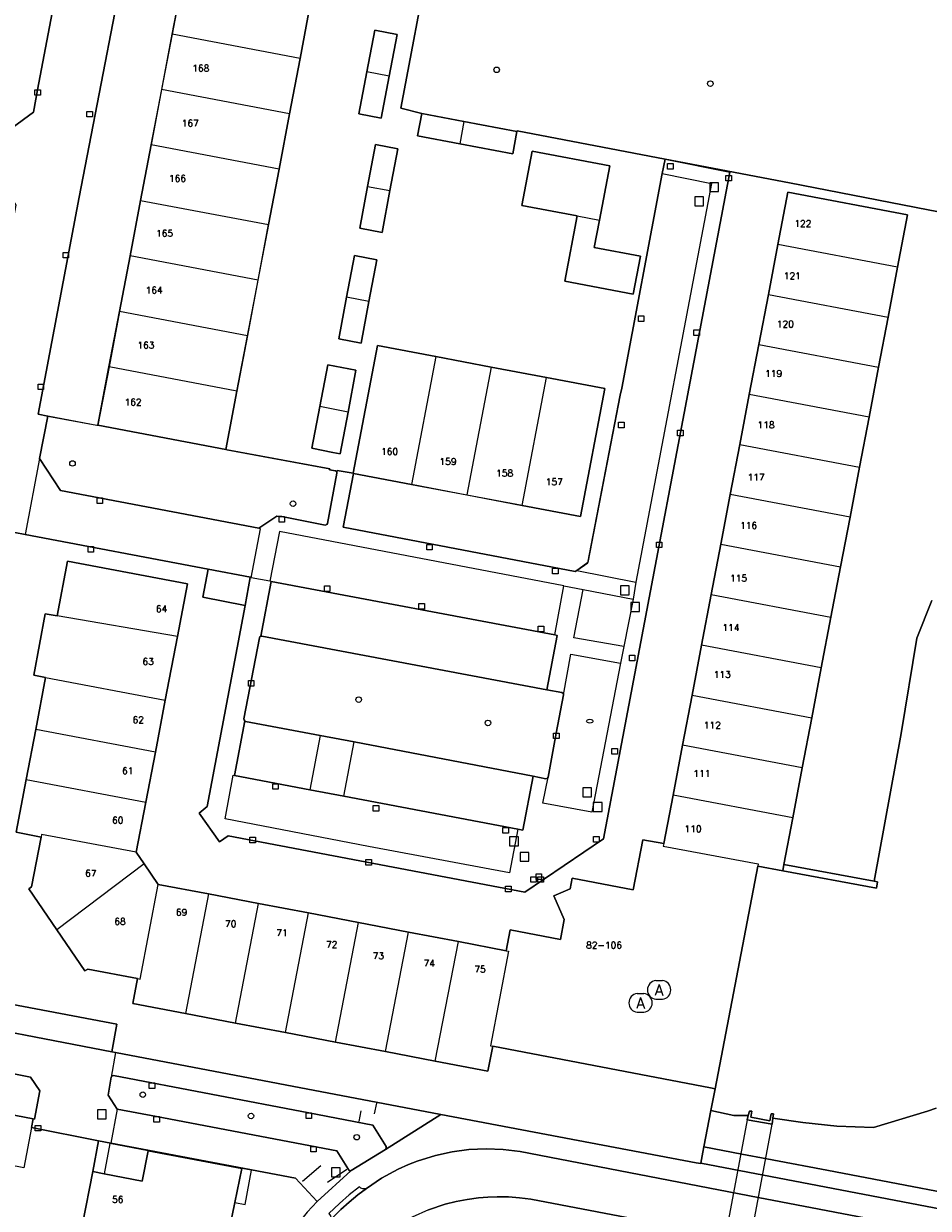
# Model space of a CAD drawing. Header units: metres. Extents: x 108000 to 109000, y 423600 to 424200.
# Tile 57 of 106: x 108545 to 108627, y 424031 to 424138. Entities that reach past the tile are written whole.
import ezdxf

# ---------------------------------------------------------------- set-up
doc = ezdxf.new("R2010")
doc.units = ezdxf.units.M
doc.header["$MEASUREMENT"] = 0
for name, color, linetype in [('afval apart plaats', 10, 'Continuous'), ('brandkraan _ -put', 10, 'Continuous'), ('Duiker', 10, 'Continuous'), ('Erf', 10, 'Continuous'), ('Fietspad', 10, 'Continuous'), ('gasput', 10, 'Continuous'), ('groenvoorziening', 10, 'Continuous'), ('Hek', 10, 'Continuous'), ('Huisnummers', 10, 'Continuous'), ('inspectie- _rioolput', 10, 'Continuous'), ('Kademuur', 10, 'Continuous'), ('kolk', 10, 'Continuous'), ('Luifel', 10, 'Continuous'), ('Muur', 10, 'Continuous'), ('oever_ slootkant', 10, 'Continuous'), ('open verharding', 10, 'Continuous'), ('pand', 10, 'Continuous'), ('vegetatieobject', 10, 'Continuous'), ('Voetpad', 10, 'Continuous'), ('waterleidingput', 10, 'Continuous'), ('waterloop_ sloot', 10, 'Continuous'), ('Wegmarkering', 10, 'Continuous'), ('Woonerf', 10, 'Continuous')]:
    doc.layers.add(name, color=color, linetype=linetype)
doc.styles.get("Standard").update_dxf_attribs({"font": 'txt.shx'})

# ---------------------------------------------------------------- blocks, each defined once
blk = doc.blocks.new('138_ACAD_1_FMEBLOCK57')
at = {"layer": 'Erf', "color": 52, "true_color": 0xd2d200}
for points in [[(-9.81, 55.89), (-19.45, 4.97), (-24.65, -22.02), (-28.37, -41.65), (-27.5, -41.82), (-23.06, -42.65), (-22.96, -42.64), (-21.96, -37.36), (-21.01, -32.35), (-20.05, -27.33), (-19.1, -22.3), (-18.14, -17.28), (-17.19, -12.27), (-16.24, -7.27), (-15.29, -2.25), (-14.34, 2.76), (-13.38, 7.82), (-12.42, 12.89), (-11.47, 17.9), (-10.51, 22.91), (-9.56, 27.92), (-8.61, 32.94), (-7.66, 37.96), (-6.71, 42.96), (-5.76, 47.98), (-4.8, 53), (-4.26, 55.89)], [(7.73, 55.89), (6.76, 50.8), (5.81, 45.78), (4.86, 40.77), (3.91, 35.77), (2.96, 30.75), (2.01, 25.73), (1.06, 20.72), (0.11, 15.71), (-0.84, 10.7), (-1.81, 5.63), (-2.77, 0.57), (-3.72, -4.44), (-4.67, -9.46), (-5.62, -14.46), (-6.57, -19.47), (-7.52, -24.49), (-8.48, -29.52), (-9.43, -34.54), (-10.38, -39.55), (-11.38, -44.83), (-11.28, -44.86), (-1.99, -46.6), (-2, -46.68), (-1.48, -46.76), (-1.38, -46.82), (-1.33, -46.9), (-1.31, -46.75), (0.13, -46.99), (2.32, -35.42), (7.61, -36.43), (12.62, -37.38), (17.62, -38.33), (22.9, -39.33), (20.69, -50.91), (15.42, -49.91), (10.42, -48.96), (5.41, -48), (0.16, -47), (-0.76, -51.87), (20.23, -55.89), (20.36, -55.79), (21.38, -55.08), (24.3, -39.93), (24.43, -39.3), (28.1, -19.87), (28.37, -18.56)], [(16.08, 55.89), (16.05, 55.66), (15.14, 50.83), (14.22, 46.01), (12.2, 46.39), (13.11, 51.21), (14, 55.89)]]:
    blk.add_lwpolyline(points, dxfattribs=at)

msp = doc.modelspace()

# ---------------------------------------------------------------- linework, layer by layer
at = {"layer": 'afval apart plaats', "color": 32, "true_color": 0xe17500}
for p, q in [((108602.105, 424051.225), (108602.705, 424051.225)), ((108600.426, 424050.049), (108601.026, 424050.049)), ((108602.105, 424049.525), (108602.705, 424049.525)), ((108600.426, 424048.349), (108601.026, 424048.349))]:
    msp.add_line(p, q, dxfattribs=at)
for centre, start, end in [((108602.212, 424050.375), 97.15267, 262.84733), ((108602.599, 424050.375), 277.15267, 82.84733), ((108600.533, 424049.199), 97.15267, 262.84733), ((108600.92, 424049.199), 277.15267, 82.84733)]:
    msp.add_arc(centre, 0.857, start, end, dxfattribs=at)
at = {"layer": 'brandkraan _ -put', "color": 5}
msp.add_ellipse((108596.135, 424074.691), major_axis=(0.3, 0), ratio=0.5833333, dxfattribs=at)
at = {"layer": 'Duiker', "color": 12, "true_color": 0xc30000}
msp.add_lwpolyline([(108612.624, 424038.225), (108610.364, 424038.636), (108605.781, 424014.162), (108608.036, 424013.752), (108612.624, 424038.225)], dxfattribs=at)
at = {"layer": 'Erf', "color": 52, "true_color": 0xd2d200}
for points in [[(108581.57, 424144.073), (108581.668, 424144.054), (108579.029, 424130.144), (108580.926, 424129.683)], [(108577.981, 424133.039), (108577.263, 424129.256), (108575.239, 424129.64), (108575.959, 424133.431), (108576.675, 424137.205), (108578.699, 424136.821), (108577.981, 424133.039)], [(108589.543, 424128.054), (108589.159, 424126.02), (108584.364, 424126.926), (108580.542, 424127.649), (108580.926, 424129.683)], [(108580.926, 424129.683), (108584.748, 424128.96), (108589.543, 424128.054)], [(108589.543, 424128.054), (108589.552, 424128.103), (108602.955, 424125.555)], [(108578.054, 424122.692), (108577.333, 424118.92), (108575.312, 424119.306), (108576.033, 424123.078), (108576.755, 424126.86), (108578.776, 424126.474), (108578.054, 424122.692)], [(108594.986, 424120.406), (108589.974, 424121.356), (108590.905, 424126.27), (108597.95, 424124.934), (108597.014, 424120.019), (108596.544, 424117.556), (108600.715, 424116.761), (108600.061, 424113.335), (108593.869, 424114.508), (108594.986, 424120.406)], [(108602.955, 424125.555), (108608.796, 424124.369), (108597.381, 424064.053), (108590.258, 424059.214), (108563.415, 424064.314), (108562.624, 424063.774), (108560.797, 424066.37), (108561.526, 424066.968), (108564.953, 424085.156), (108561.116, 424085.9), (108561.612, 424088.46), (108545.04, 424091.577), (108544.115, 424091.765)], [(108602.955, 424125.555), (108614.205, 424123.404), (108626.756, 424120.954), (108628.481, 424120.639)], [(108539.764, 424049.84), (108553.332, 424047.263), (108552.883, 424044.77), (108553.233, 424044.702), (108582.666, 424039.108), (108605.752, 424034.721), (108605.763, 424034.74), (108606.166, 424034.662), (108606.175, 424034.71), (108606.363, 424035.692), (108606.457, 424036.183), (108607.088, 424039.475), (108607.465, 424041.439), (108607.062, 424041.516), (108587.359, 424045.278), (108586.921, 424043.033), (108582.157, 424043.94), (108577.638, 424044.8), (108573.119, 424045.66), (108568.59, 424046.522), (108564.081, 424047.381), (108559.543, 424048.245), (108554.791, 424049.149), (108555.198, 424051.408), (108550.702, 424052.262), (108550.436, 424052.09), (108547.905, 424055.811), (108545.374, 424059.532), (108545.631, 424059.692), (108546.495, 424064.203), (108544.241, 424064.647), (108545.147, 424069.422), (108546.004, 424073.941), (108546.898, 424078.651), (108545.817, 424078.856), (108546.869, 424084.399), (108547.945, 424084.215), (108548.888, 424089.161), (108559.73, 424087.114), (108558.822, 424082.355), (108557.723, 424076.598), (108556.826, 424071.899), (108555.96, 424067.361), (108555.096, 424062.836), (108555.806, 424061.795), (108557.08, 424059.929), (108561.628, 424059.062), (108566.166, 424058.196), (108570.675, 424057.336), (108575.203, 424056.473), (108579.722, 424055.611), (108584.241, 424054.749), (108588.574, 424053.923), (108588.937, 424055.798), (108593.472, 424054.942), (108593.821, 424056.759), (108592.891, 424058.877), (108594.351, 424059.518), (108594.535, 424060.473), (108600.07, 424059.428), (108600.939, 424063.96), (108602.828, 424063.61), (108603.665, 424068.007), (108604.522, 424072.506), (108605.384, 424077.035), (108606.244, 424081.554), (108607.118, 424086.141), (108607.986, 424090.7), (108608.845, 424095.209), (108609.705, 424099.727), (108610.567, 424104.256), (108611.428, 424108.775), (108612.29, 424113.303), (108613.151, 424117.822), (108614.051, 424122.548), (108624.885, 424120.498), (108623.985, 424115.773), (108623.124, 424111.255), (108622.262, 424106.725), (108621.401, 424102.206), (108620.539, 424097.678), (108619.679, 424093.16), (108618.82, 424088.651), (108617.952, 424084.092), (108617.078, 424079.505), (108616.218, 424074.986), (108615.356, 424070.457), (108614.499, 424065.958), (108613.695, 424061.732), (108621.857, 424060.226), (108624.307, 424073.588), (108625.721, 424082.202), (108627.089, 424085.596)], [(108574.134, 424113.045), (108574.852, 424116.827), (108576.873, 424116.443), (108576.155, 424112.661), (108575.439, 424108.888), (108573.418, 424109.272), (108574.134, 424113.045)], [(108574.258, 424102.658), (108573.54, 424098.876), (108572.895, 424099.003), (108570.977, 424099.38), (108571.701, 424103.149), (108572.428, 424106.93), (108574.977, 424106.44), (108574.258, 424102.658)], [(108570.572, 424030.254), (108571.465, 424031.236), (108569.504, 424033.348), (108552.789, 424036.509), (108551.685, 424036.725), (108551.155, 424033.949), (108552.193, 424033.747), (108555.636, 424033.079), (108556.174, 424035.823), (108564.654, 424034.219), (108564.026, 424031.141), (108563.064, 424026.424)]]:
    msp.add_lwpolyline(points, dxfattribs=at)
at = {"layer": 'Fietspad', "color": 255}
for points in [[(108634.864, 424027.098), (108611.379, 424031.587), (108589.82, 424035.757), (108588.287, 424035.945), (108586.745, 424036.003), (108585.202, 424035.932), (108583.672, 424035.732), (108582.163, 424035.405), (108580.526, 424034.894), (108579.727, 424034.582), (108578.788, 424034.159), (108577.288, 424033.343), (108575.924, 424032.403), (108575.135, 424031.829), (108574.357, 424031.18), (108573.606, 424030.502)], [(108581.528, 424030.478), (108583.059, 424030.984), (108584.047, 424031.233), (108585.048, 424031.425), (108586.058, 424031.56), (108586.904, 424031.629), (108587.752, 424031.658), (108588.771, 424031.64), (108589.787, 424031.564), (108590.797, 424031.431), (108634.243, 424023.139)]]:
    msp.add_lwpolyline(points, dxfattribs=at)
at = {"layer": 'gasput', "color": 254, "true_color": 0xd2d2d2}
for p, q in [((108590.794, 424060.121), (108590.794, 424060.621)), ((108590.794, 424060.621), (108591.294, 424060.621)), ((108591.27, 424060.374), (108591.27, 424060.874)), ((108591.27, 424060.874), (108591.77, 424060.874)), ((108591.294, 424060.621), (108591.294, 424060.121)), ((108591.77, 424060.874), (108591.77, 424060.374)), ((108591.294, 424060.121), (108590.794, 424060.121)), ((108591.77, 424060.374), (108591.27, 424060.374))]:
    msp.add_line(p, q, dxfattribs=at)
at = {"layer": 'groenvoorziening', "color": 3}
for points in [[(108549.554, 424149.584), (108549.107, 424150.24), (108544.784, 424151.015), (108540.439, 424151.793), (108535.952, 424128.109), (108541.913, 424126.973), (108545.813, 424129.785), (108546.169, 424131.824), (108549.554, 424149.584)], [(108573.25, 424097.132), (108573.26, 424097.217), (108573.213, 424097.293), (108573.112, 424097.353), (108572.587, 424097.436), (108572.602, 424097.511), (108563.305, 424099.254), (108563.21, 424099.284), (108551.632, 424101.477), (108551.534, 424101.459), (108547.091, 424102.292), (108546.35, 424098.456), (108548.257, 424095.565), (108566.187, 424092.148), (108567.816, 424093.255), (108568.272, 424093.198), (108572.189, 424092.435), (108572.349, 424092.488), (108572.399, 424092.58), (108573.25, 424097.132)], [(108593.757, 424077.071), (108593.741, 424077.173), (108593.609, 424077.285), (108592.24, 424077.53), (108566.459, 424082.377), (108566.367, 424082.373), (108566.273, 424082.314), (108566.24, 424082.239), (108564.831, 424074.911), (108564.851, 424074.801), (108564.912, 424074.716), (108564.991, 424074.666), (108571.724, 424073.404), (108574.81, 424072.821), (108591.017, 424069.705), (108592.16, 424069.489), (108592.304, 424069.544), (108592.353, 424069.617), (108593.105, 424073.61), (108593.757, 424077.071)], [(108539.764, 424049.84), (108538.929, 424051.067), (108541.31, 424063.503), (108538.812, 424063.977), (108538.744, 424063.951), (108538.679, 424063.857), (108535.78, 424048.688), (108535.882, 424048.573), (108536.289, 424047.976), (108552.883, 424044.77), (108553.332, 424047.263), (108539.764, 424049.84)], [(108546.383, 424041.245), (108545.519, 424042.484), (108536.2, 424044.335), (108534.902, 424043.481), (108534.228, 424039.725), (108533.389, 424039.196), (108532.927, 424036.606), (108533.049, 424036.582), (108534.765, 424036.256), (108535.49, 424036.119), (108535.9, 424036.399), (108536.632, 424040.465), (108545.776, 424038.698), (108545.904, 424038.677), (108546.383, 424041.245)], [(108552.833, 424042.477), (108552.548, 424040.865), (108553.379, 424039.585), (108556.94, 424038.909), (108573.24, 424035.817), (108574.298, 424034.115), (108574.397, 424034.007), (108574.477, 424033.996), (108574.516, 424034.011), (108574.557, 424034.027), (108577.636, 424035.946), (108577.705, 424036.027), (108577.703, 424036.194), (108576.512, 424038.142), (108570.708, 424039.25), (108553.047, 424042.622), (108552.944, 424042.608), (108552.833, 424042.477)], [(108634.44, 424030.826), (108618.367, 424033.903), (108618.214, 424033.932), (108612.139, 424035.095), (108609.884, 424035.527), (108606.457, 424036.183), (108606.363, 424035.692), (108606.175, 424034.71), (108635.018, 424029.188)], [(108634.243, 424023.139), (108590.797, 424031.431), (108589.787, 424031.564), (108588.771, 424031.64), (108587.752, 424031.658), (108586.904, 424031.629), (108586.058, 424031.56), (108585.048, 424031.425), (108584.047, 424031.233), (108583.059, 424030.984), (108581.528, 424030.478), (108580.06, 424029.805), (108578.722, 424029.07), (108577.45, 424028.223), (108576.127, 424027.16), (108575.027, 424026.1), (108574.02, 424024.951), (108573.114, 424023.721), (108572.484, 424022.713), (108571.921, 424021.667), (108571.429, 424020.585), (108571.053, 424019.59), (108570.484, 424017.427), (108568.878, 424010.907)]]:
    msp.add_lwpolyline(points, dxfattribs=at)
at = {"layer": 'Hek', "color": 30}
for p, q in [((108576.643, 424039.156), (108576.854, 424040.129)), ((108575.274, 424038.475), (108575.456, 424039.443)), ((108571.794, 424034.456), (108570.143, 424033.04)), ((108574.154, 424034.126), (108572.391, 424032.96))]:
    msp.add_line(p, q, dxfattribs=at)
for points in [[(108580.926, 424129.683), (108579.029, 424130.144), (108581.668, 424144.054), (108581.57, 424144.073)], [(108632.879, 424119.836), (108628.481, 424120.639), (108626.756, 424120.954), (108614.205, 424123.404), (108602.955, 424125.555), (108589.552, 424128.103), (108589.543, 424128.054)]]:
    msp.add_lwpolyline(points, dxfattribs=at)
at = {"layer": 'inspectie- _rioolput', "color": 30}
for p, q in [((108607.787, 424123.41), (108606.987, 424123.41)), ((108606.987, 424123.41), (108606.987, 424122.61)), ((108606.987, 424122.61), (108607.787, 424122.61)), ((108607.787, 424122.61), (108607.787, 424123.41)), ((108606.424, 424122.127), (108605.624, 424122.127)), ((108605.624, 424122.127), (108605.624, 424121.327)), ((108606.424, 424121.327), (108606.424, 424122.127)), ((108605.624, 424121.327), (108606.424, 424121.327)), ((108599.703, 424086.93), (108598.903, 424086.93)), ((108598.903, 424086.93), (108598.903, 424086.13)), ((108599.703, 424086.13), (108599.703, 424086.93)), ((108598.903, 424086.13), (108599.703, 424086.13)), ((108600.633, 424085.428), (108599.833, 424085.428)), ((108599.833, 424085.428), (108599.833, 424084.628)), ((108600.633, 424084.628), (108600.633, 424085.428)), ((108599.833, 424084.628), (108600.633, 424084.628)), ((108596.29, 424068.646), (108595.49, 424068.646)), ((108595.49, 424068.646), (108595.49, 424067.846)), ((108596.29, 424067.846), (108596.29, 424068.646)), ((108595.49, 424067.846), (108596.29, 424067.846)), ((108597.253, 424067.326), (108596.453, 424067.326)), ((108596.453, 424067.326), (108596.453, 424066.526)), ((108597.253, 424066.526), (108597.253, 424067.326)), ((108596.453, 424066.526), (108597.253, 424066.526)), ((108589.668, 424064.221), (108588.868, 424064.221)), ((108588.868, 424064.221), (108588.868, 424063.421)), ((108589.668, 424063.421), (108589.668, 424064.221)), ((108588.868, 424063.421), (108589.668, 424063.421)), ((108590.63, 424062.817), (108589.83, 424062.817)), ((108589.83, 424062.817), (108589.83, 424062.017)), ((108590.63, 424062.017), (108590.63, 424062.817)), ((108589.83, 424062.017), (108590.63, 424062.017)), ((108552.386, 424039.511), (108551.586, 424039.511)), ((108551.586, 424039.511), (108551.586, 424038.711)), ((108552.386, 424038.711), (108552.386, 424039.511)), ((108551.586, 424038.711), (108552.386, 424038.711)), ((108573.552, 424034.275), (108572.752, 424034.275)), ((108572.752, 424034.275), (108572.752, 424033.475)), ((108573.552, 424033.475), (108573.552, 424034.275)), ((108572.752, 424033.475), (108573.552, 424033.475))]:
    msp.add_line(p, q, dxfattribs=at)
at = {"layer": 'Kademuur', "color": 12, "true_color": 0xc30000}
msp.add_lwpolyline([(108621.857, 424060.226), (108613.695, 424061.732), (108613.586, 424061.163), (108622.072, 424059.596), (108622.177, 424060.167), (108621.857, 424060.226)], dxfattribs=at)
at = {"layer": 'kolk', "color": 30, "true_color": 0xf07a00}
for p, q in [((108545.919, 424131.324), (108545.919, 424131.824)), ((108545.919, 424131.824), (108546.419, 424131.824)), ((108546.419, 424131.324), (108545.919, 424131.324)), ((108546.419, 424131.824), (108546.419, 424131.324)), ((108550.629, 424129.361), (108550.629, 424129.861)), ((108550.629, 424129.861), (108551.129, 424129.861)), ((108551.129, 424129.361), (108550.629, 424129.361)), ((108551.129, 424129.861), (108551.129, 424129.361)), ((108603.165, 424124.652), (108603.165, 424125.152)), ((108603.165, 424125.152), (108603.665, 424125.152)), ((108603.665, 424125.152), (108603.665, 424124.652)), ((108603.665, 424124.652), (108603.165, 424124.652)), ((108608.441, 424123.568), (108608.441, 424124.068)), ((108608.441, 424124.068), (108608.941, 424124.068)), ((108608.941, 424124.068), (108608.941, 424123.568)), ((108608.941, 424123.568), (108608.441, 424123.568)), ((108548.479, 424116.607), (108548.479, 424117.107)), ((108548.479, 424117.107), (108548.979, 424117.107)), ((108548.979, 424116.607), (108548.479, 424116.607)), ((108548.979, 424117.107), (108548.979, 424116.607)), ((108600.536, 424110.854), (108600.536, 424111.354)), ((108600.536, 424111.354), (108601.036, 424111.354)), ((108601.036, 424110.854), (108600.536, 424110.854)), ((108601.036, 424111.354), (108601.036, 424110.854)), ((108605.555, 424109.6), (108605.555, 424110.1)), ((108605.555, 424110.1), (108606.055, 424110.1)), ((108606.055, 424110.1), (108606.055, 424109.6)), ((108606.055, 424109.6), (108605.555, 424109.6)), ((108546.21, 424104.697), (108546.21, 424105.197)), ((108546.21, 424105.197), (108546.71, 424105.197)), ((108546.71, 424104.697), (108546.21, 424104.697)), ((108546.71, 424105.197), (108546.71, 424104.697)), ((108598.732, 424101.245), (108598.732, 424101.745)), ((108598.732, 424101.745), (108599.232, 424101.745)), ((108599.232, 424101.245), (108598.732, 424101.245)), ((108599.232, 424101.745), (108599.232, 424101.245)), ((108604.071, 424100.512), (108604.071, 424101.012)), ((108604.071, 424101.012), (108604.571, 424101.012)), ((108604.571, 424100.512), (108604.071, 424100.512)), ((108604.571, 424101.012), (108604.571, 424100.512)), ((108551.551, 424094.39), (108551.551, 424094.89)), ((108551.551, 424094.89), (108552.051, 424094.89)), ((108552.051, 424094.89), (108552.051, 424094.39)), ((108552.051, 424094.39), (108551.551, 424094.39)), ((108568.022, 424092.698), (108568.022, 424093.198)), ((108568.022, 424093.198), (108568.522, 424093.198)), ((108568.522, 424092.698), (108568.022, 424092.698)), ((108568.522, 424093.198), (108568.522, 424092.698)), ((108550.742, 424089.982), (108550.742, 424090.482)), ((108550.742, 424090.482), (108551.242, 424090.482)), ((108551.242, 424090.482), (108551.242, 424089.982)), ((108581.383, 424090.191), (108581.383, 424090.691)), ((108581.383, 424090.691), (108581.883, 424090.691)), ((108581.883, 424090.691), (108581.883, 424090.191)), ((108602.161, 424090.392), (108602.161, 424090.892)), ((108602.161, 424090.892), (108602.661, 424090.892)), ((108602.661, 424090.892), (108602.661, 424090.392)), ((108551.242, 424089.982), (108550.742, 424089.982)), ((108581.883, 424090.191), (108581.383, 424090.191)), ((108602.661, 424090.392), (108602.161, 424090.392)), ((108592.762, 424088.033), (108592.762, 424088.533)), ((108592.762, 424088.533), (108593.262, 424088.533)), ((108593.262, 424088.533), (108593.262, 424088.033)), ((108593.262, 424088.033), (108592.762, 424088.033)), ((108572.115, 424086.436), (108572.115, 424086.936)), ((108572.115, 424086.936), (108572.615, 424086.936)), ((108572.615, 424086.436), (108572.115, 424086.436)), ((108572.615, 424086.936), (108572.615, 424086.436)), ((108580.666, 424084.829), (108580.666, 424085.329)), ((108580.666, 424085.329), (108581.166, 424085.329)), ((108581.166, 424085.329), (108581.166, 424084.829)), ((108581.166, 424084.829), (108580.666, 424084.829)), ((108591.469, 424082.78), (108591.469, 424083.28)), ((108591.469, 424083.28), (108591.969, 424083.28)), ((108591.969, 424083.28), (108591.969, 424082.78)), ((108591.969, 424082.78), (108591.469, 424082.78)), ((108599.715, 424080.157), (108599.715, 424080.657)), ((108599.715, 424080.657), (108600.215, 424080.657)), ((108600.215, 424080.157), (108599.715, 424080.157)), ((108600.215, 424080.657), (108600.215, 424080.157)), ((108565.244, 424077.858), (108565.244, 424078.358)), ((108565.244, 424078.358), (108565.744, 424078.358)), ((108565.744, 424077.858), (108565.244, 424077.858)), ((108565.744, 424078.358), (108565.744, 424077.858)), ((108592.855, 424073.11), (108592.855, 424073.61)), ((108592.855, 424073.61), (108593.355, 424073.61)), ((108593.355, 424073.61), (108593.355, 424073.11)), ((108593.355, 424073.11), (108592.855, 424073.11)), ((108598.131, 424071.715), (108598.131, 424072.215)), ((108598.131, 424072.215), (108598.631, 424072.215)), ((108598.631, 424071.715), (108598.131, 424071.715)), ((108598.631, 424072.215), (108598.631, 424071.715)), ((108567.442, 424068.532), (108567.442, 424069.032)), ((108567.442, 424069.032), (108567.942, 424069.032)), ((108567.942, 424069.032), (108567.942, 424068.532)), ((108567.942, 424068.532), (108567.442, 424068.532)), ((108576.538, 424066.556), (108576.538, 424067.056)), ((108576.538, 424067.056), (108577.038, 424067.056)), ((108577.038, 424067.056), (108577.038, 424066.556)), ((108577.038, 424066.556), (108576.538, 424066.556)), ((108588.264, 424064.57), (108588.264, 424065.07)), ((108588.264, 424065.07), (108588.764, 424065.07)), ((108588.764, 424065.07), (108588.764, 424064.57)), ((108565.372, 424063.69), (108565.372, 424064.19)), ((108565.372, 424064.19), (108565.872, 424064.19)), ((108565.872, 424063.69), (108565.372, 424063.69)), ((108565.872, 424064.19), (108565.872, 424063.69)), ((108588.764, 424064.57), (108588.264, 424064.57)), ((108596.472, 424063.753), (108596.472, 424064.253)), ((108596.472, 424064.253), (108596.972, 424064.253)), ((108596.972, 424063.753), (108596.472, 424063.753)), ((108596.972, 424064.253), (108596.972, 424063.753)), ((108575.868, 424061.672), (108575.868, 424062.172)), ((108575.868, 424062.172), (108576.368, 424062.172)), ((108576.368, 424061.672), (108575.868, 424061.672)), ((108576.368, 424062.172), (108576.368, 424061.672)), ((108588.519, 424059.258), (108588.519, 424059.758)), ((108588.519, 424059.758), (108589.019, 424059.758)), ((108589.019, 424059.758), (108589.019, 424059.258)), ((108589.019, 424059.258), (108588.519, 424059.258)), ((108556.264, 424041.46), (108556.264, 424041.96)), ((108556.264, 424041.96), (108556.764, 424041.96)), ((108556.764, 424041.46), (108556.264, 424041.46)), ((108556.764, 424041.96), (108556.764, 424041.46)), ((108570.458, 424038.75), (108570.458, 424039.25)), ((108570.458, 424039.25), (108570.958, 424039.25)), ((108570.958, 424039.25), (108570.958, 424038.75)), ((108545.951, 424037.613), (108545.951, 424038.113)), ((108545.951, 424038.113), (108546.451, 424038.113)), ((108546.451, 424038.113), (108546.451, 424037.613)), ((108556.69, 424038.409), (108556.69, 424038.909)), ((108556.69, 424038.909), (108557.19, 424038.909)), ((108557.19, 424038.409), (108556.69, 424038.409)), ((108557.19, 424038.909), (108557.19, 424038.409)), ((108570.958, 424038.75), (108570.458, 424038.75)), ((108546.451, 424037.613), (108545.951, 424037.613)), ((108570.878, 424035.718), (108570.878, 424036.218)), ((108570.878, 424036.218), (108571.378, 424036.218)), ((108571.378, 424036.218), (108571.378, 424035.718)), ((108571.378, 424035.718), (108570.878, 424035.718))]:
    msp.add_line(p, q, dxfattribs=at)
at = {"layer": 'Luifel', "color": 32, "true_color": 0xe17500}
for points in [[(108555.636, 424033.079), (108556.174, 424035.823), (108552.72, 424036.476), (108552.193, 424033.747), (108555.636, 424033.079)], [(108564.654, 424034.219), (108564.026, 424031.141), (108564.949, 424030.973), (108565.533, 424034.053), (108564.654, 424034.219)]]:
    msp.add_lwpolyline(points, dxfattribs=at)
at = {"layer": 'Muur', "color": 12, "true_color": 0xd20000}
msp.add_lwpolyline([(108610.469, 424039.015), (108610.364, 424038.636), (108612.624, 424038.225), (108612.697, 424038.766), (108612.751, 424039.171), (108612.534, 424039.161), (108612.41, 424038.525), (108610.698, 424038.854), (108610.801, 424039.406), (108610.576, 424039.402), (108610.469, 424039.015)], dxfattribs=at)
at = {"layer": 'oever_ slootkant', "color": 92, "true_color": 0x00c300}
msp.add_lwpolyline([(108627.46, 424039.671), (108626.694, 424039.394), (108621.79, 424037.919), (108618.5, 424038.043), (108615.401, 424038.385), (108612.697, 424038.766), (108612.624, 424038.225), (108610.364, 424038.636), (108610.469, 424039.015), (108609.153, 424039.005), (108607.088, 424039.475), (108606.457, 424036.183), (108609.884, 424035.527), (108612.139, 424035.095), (108618.214, 424033.932), (108618.367, 424033.903), (108634.44, 424030.826)], dxfattribs=at)
at = {"layer": 'open verharding', "color": 255}
for points in [[(108567.312, 424087.337), (108566.367, 424082.373), (108566.459, 424082.377), (108592.24, 424077.53), (108593.179, 424082.444), (108592.972, 424082.497), (108567.312, 424087.337)], [(108574.81, 424072.821), (108571.724, 424073.404), (108564.991, 424074.666), (108564.912, 424074.716), (108563.986, 424069.784), (108570.791, 424068.488), (108573.892, 424067.901), (108589.608, 424064.907), (108590.072, 424064.819), (108591.017, 424069.705), (108574.81, 424072.821)], [(108545.611, 424037.917), (108545.776, 424038.698), (108536.632, 424040.465), (108535.9, 424036.399), (108535.49, 424036.119)], [(108535.49, 424036.119), (108534.765, 424036.256), (108533.531, 424029.849), (108538.303, 424028.93), (108542.82, 424028.061), (108547.324, 424027.194), (108548.654, 424028.101), (108548.429, 424028.432), (108548.553, 424028.517), (108548.69, 424028.61), (108548.915, 424028.279), (108550.245, 424029.185), (108551.155, 424033.949), (108551.685, 424036.725), (108545.611, 424037.917)], [(108545.611, 424037.917), (108544.911, 424034.281), (108535.49, 424036.119)]]:
    msp.add_lwpolyline(points, dxfattribs=at)
at = {"layer": 'pand', "color": 1}
for p, q in [((108559.299, 424141.866), (108558.345, 424136.845)), ((108569.92, 424134.653), (108570.873, 424139.674)), ((108558.345, 424136.845), (108557.396, 424131.845)), ((108569.92, 424134.653), (108558.345, 424136.845)), ((108568.972, 424129.652), (108569.92, 424134.653)), ((108577.981, 424133.039), (108575.959, 424133.431)), ((108557.396, 424131.845), (108556.445, 424126.834)), ((108568.972, 424129.652), (108557.396, 424131.845)), ((108568.021, 424124.642), (108568.972, 424129.652)), ((108584.748, 424128.96), (108584.364, 424126.926)), ((108556.445, 424126.834), (108555.492, 424121.814)), ((108568.021, 424124.642), (108556.445, 424126.834)), ((108567.068, 424119.621), (108568.021, 424124.642)), ((108576.033, 424123.078), (108578.054, 424122.692)), ((108555.492, 424121.814), (108554.537, 424116.784)), ((108555.492, 424121.814), (108567.068, 424119.621)), ((108566.114, 424114.591), (108567.068, 424119.621)), ((108594.986, 424120.406), (108597.014, 424120.019)), ((108613.151, 424117.822), (108612.29, 424113.303)), ((108623.985, 424115.773), (108613.151, 424117.822)), ((108554.537, 424116.784), (108553.584, 424111.763)), ((108566.114, 424114.591), (108554.537, 424116.784)), ((108623.124, 424111.255), (108623.985, 424115.773)), ((108565.162, 424109.571), (108566.114, 424114.591)), ((108576.155, 424112.661), (108574.134, 424113.045)), ((108612.29, 424113.303), (108611.428, 424108.775)), ((108612.29, 424113.303), (108623.124, 424111.255)), ((108553.584, 424111.763), (108552.633, 424106.753)), ((108565.162, 424109.571), (108553.584, 424111.763)), ((108622.262, 424106.725), (108623.124, 424111.255)), ((108564.211, 424104.56), (108565.162, 424109.571)), ((108611.428, 424108.775), (108610.567, 424104.256)), ((108611.428, 424108.775), (108622.262, 424106.725)), ((108582.202, 424107.687), (108579.995, 424096.109)), ((108587.214, 424106.735), (108582.202, 424107.687)), ((108564.211, 424104.56), (108552.633, 424106.753)), ((108587.214, 424106.735), (108585.007, 424095.157)), ((108592.214, 424105.785), (108587.214, 424106.735)), ((108621.401, 424102.206), (108622.262, 424106.725)), ((108590.007, 424094.207), (108592.214, 424105.785)), ((108610.567, 424104.256), (108609.705, 424099.727)), ((108621.401, 424102.206), (108610.567, 424104.256)), ((108574.258, 424102.658), (108571.701, 424103.149)), ((108620.539, 424097.678), (108621.401, 424102.206)), ((108609.705, 424099.727), (108608.845, 424095.209)), ((108609.705, 424099.727), (108620.539, 424097.678)), ((108619.679, 424093.16), (108620.539, 424097.678)), ((108579.995, 424096.109), (108585.007, 424095.157)), ((108585.007, 424095.157), (108590.007, 424094.207)), ((108608.845, 424095.209), (108607.986, 424090.7)), ((108619.679, 424093.16), (108608.845, 424095.209)), ((108618.82, 424088.651), (108619.679, 424093.16)), ((108607.986, 424090.7), (108607.118, 424086.141)), ((108607.986, 424090.7), (108618.82, 424088.651)), ((108617.952, 424084.092), (108618.82, 424088.651)), ((108607.118, 424086.141), (108606.244, 424081.554)), ((108607.118, 424086.141), (108617.952, 424084.092)), ((108558.822, 424082.355), (108547.945, 424084.215)), ((108617.078, 424079.505), (108617.952, 424084.092)), ((108557.723, 424076.598), (108558.822, 424082.355)), ((108606.244, 424081.554), (108605.384, 424077.035)), ((108617.078, 424079.505), (108606.244, 424081.554)), ((108546.898, 424078.651), (108546.004, 424073.941)), ((108546.898, 424078.651), (108557.723, 424076.598)), ((108616.218, 424074.986), (108617.078, 424079.505)), ((108556.826, 424071.899), (108557.723, 424076.598)), ((108605.384, 424077.035), (108604.522, 424072.506)), ((108605.384, 424077.035), (108616.218, 424074.986)), ((108615.356, 424070.457), (108616.218, 424074.986)), ((108546.004, 424073.941), (108545.147, 424069.422)), ((108556.826, 424071.899), (108546.004, 424073.941)), ((108604.522, 424072.506), (108603.665, 424068.007)), ((108615.356, 424070.457), (108604.522, 424072.506)), ((108555.96, 424067.361), (108556.826, 424071.899)), ((108614.499, 424065.958), (108615.356, 424070.457)), ((108545.147, 424069.422), (108555.96, 424067.361)), ((108603.665, 424068.007), (108602.828, 424063.61)), ((108614.499, 424065.958), (108603.665, 424068.007)), ((108555.096, 424062.836), (108555.96, 424067.361)), ((108555.806, 424061.795), (108555.096, 424062.836)), ((108555.806, 424061.795), (108547.905, 424055.811)), ((108557.08, 424059.929), (108555.806, 424061.795)), ((108561.628, 424059.062), (108557.08, 424059.929)), ((108561.628, 424059.062), (108559.543, 424048.245)), ((108566.166, 424058.196), (108561.628, 424059.062)), ((108564.081, 424047.381), (108566.166, 424058.196)), ((108570.675, 424057.336), (108566.166, 424058.196)), ((108568.59, 424046.522), (108570.675, 424057.336)), ((108575.203, 424056.473), (108570.675, 424057.336)), ((108573.119, 424045.66), (108575.203, 424056.473)), ((108579.722, 424055.611), (108575.203, 424056.473)), ((108577.638, 424044.8), (108579.722, 424055.611)), ((108584.241, 424054.749), (108579.722, 424055.611)), ((108582.157, 424043.94), (108584.241, 424054.749)), ((108588.574, 424053.923), (108584.241, 424054.749)), ((108559.543, 424048.245), (108564.081, 424047.381)), ((108564.081, 424047.381), (108568.59, 424046.522)), ((108568.59, 424046.522), (108573.119, 424045.66)), ((108573.119, 424045.66), (108577.638, 424044.8)), ((108577.638, 424044.8), (108582.157, 424043.94))]:
    msp.add_line(p, q, dxfattribs=at)
for points in [[(108577.981, 424133.039), (108578.699, 424136.821), (108576.675, 424137.205), (108575.959, 424133.431)], [(108575.959, 424133.431), (108575.239, 424129.64), (108577.263, 424129.256), (108577.981, 424133.039)], [(108584.748, 424128.96), (108580.926, 424129.683), (108580.542, 424127.649), (108584.364, 424126.926)], [(108584.364, 424126.926), (108589.159, 424126.02), (108589.543, 424128.054), (108584.748, 424128.96)], [(108578.054, 424122.692), (108578.776, 424126.474), (108576.755, 424126.86), (108576.033, 424123.078)], [(108597.014, 424120.019), (108597.95, 424124.934), (108590.905, 424126.27), (108589.974, 424121.356), (108594.986, 424120.406)], [(108576.033, 424123.078), (108575.312, 424119.306), (108577.333, 424118.92), (108578.054, 424122.692)], [(108623.985, 424115.773), (108624.885, 424120.498), (108614.051, 424122.548), (108613.151, 424117.822)], [(108594.986, 424120.406), (108593.869, 424114.508), (108600.061, 424113.335), (108600.715, 424116.761), (108596.544, 424117.556), (108597.014, 424120.019)], [(108576.155, 424112.661), (108576.873, 424116.443), (108574.852, 424116.827), (108574.134, 424113.045)], [(108574.134, 424113.045), (108573.418, 424109.272), (108575.439, 424108.888), (108576.155, 424112.661)], [(108582.202, 424107.687), (108576.911, 424108.693), (108574.721, 424097.12), (108574.753, 424097.114), (108579.995, 424096.109)], [(108552.633, 424106.753), (108551.632, 424101.477), (108563.21, 424099.284), (108564.211, 424104.56)], [(108574.258, 424102.658), (108574.977, 424106.44), (108572.428, 424106.93), (108571.701, 424103.149)], [(108590.007, 424094.207), (108595.283, 424093.205), (108597.49, 424104.783), (108592.214, 424105.785)], [(108571.701, 424103.149), (108570.977, 424099.38), (108572.895, 424099.003), (108573.54, 424098.876), (108574.258, 424102.658)], [(108558.822, 424082.355), (108559.73, 424087.114), (108548.888, 424089.161), (108547.945, 424084.215)], [(108565.416, 424087.687), (108565.424, 424087.731), (108561.612, 424088.46), (108561.116, 424085.9), (108564.953, 424085.156), (108565.416, 424087.687)], [(108547.945, 424084.215), (108546.869, 424084.399), (108545.817, 424078.856), (108546.898, 424078.651)], [(108545.147, 424069.422), (108544.241, 424064.647), (108546.495, 424064.203)], [(108611.326, 424061.58), (108613.586, 424061.163), (108613.695, 424061.732), (108614.499, 424065.958)], [(108546.495, 424064.203), (108545.631, 424059.692), (108545.374, 424059.532), (108547.905, 424055.811)], [(108555.096, 424062.836), (108546.538, 424064.426), (108546.495, 424064.203)], [(108602.828, 424063.61), (108600.939, 424063.96), (108600.07, 424059.428), (108594.535, 424060.473), (108594.351, 424059.518), (108592.891, 424058.877), (108593.821, 424056.759), (108593.472, 424054.942), (108588.937, 424055.798), (108588.574, 424053.923)], [(108602.828, 424063.61), (108602.787, 424063.394), (108611.367, 424061.796), (108611.326, 424061.58)], [(108587.359, 424045.278), (108607.062, 424041.516), (108607.465, 424041.439), (108611.326, 424061.58)], [(108555.198, 424051.408), (108555.437, 424051.363), (108557.08, 424059.929)], [(108547.905, 424055.811), (108550.436, 424052.09), (108550.702, 424052.262), (108555.198, 424051.408)], [(108588.574, 424053.923), (108588.79, 424053.882), (108587.153, 424045.317), (108587.359, 424045.278)], [(108555.198, 424051.408), (108554.791, 424049.149), (108559.543, 424048.245)], [(108582.157, 424043.94), (108586.921, 424043.033), (108587.359, 424045.278)], [(108558.754, 424027.263), (108561.008, 424026.846), (108563.064, 424026.424), (108564.026, 424031.141), (108564.654, 424034.219), (108556.174, 424035.823), (108555.636, 424033.079), (108552.193, 424033.747), (108551.155, 424033.949), (108550.245, 424029.185)]]:
    msp.add_lwpolyline(points, dxfattribs=at)
at = {"layer": 'vegetatieobject', "color": 3}
for centre in [(108587.711, 424133.622), (108607.04, 424132.38), (108549.327, 424098.012), (108569.285, 424094.37), (108575.223, 424076.643), (108586.917, 424074.531), (108555.686, 424040.895), (108565.483, 424038.971), (108575.048, 424037.048)]:
    msp.add_circle(centre, 0.25, dxfattribs=at)
at = {"layer": 'Voetpad', "color": 255}
for points in [[(108635.018, 424029.188), (108606.175, 424034.71), (108606.166, 424034.662), (108605.763, 424034.74), (108605.752, 424034.721), (108582.666, 424039.108), (108577.636, 424035.946), (108574.557, 424034.027), (108574.516, 424034.011), (108571.465, 424031.236), (108570.572, 424030.254), (108569.191, 424028.574), (108567.88, 424026.696), (108567.285, 424025.72), (108566.729, 424024.71), (108566.024, 424023.213), (108565.366, 424021.577), (108564.998, 424020.488), (108564.699, 424019.391), (108563.246, 424013.15)], [(108575.924, 424032.403), (108577.288, 424033.343), (108578.788, 424034.159), (108579.727, 424034.582), (108580.526, 424034.894), (108582.163, 424035.405), (108583.672, 424035.732), (108585.202, 424035.932), (108586.745, 424036.003), (108588.287, 424035.945), (108589.82, 424035.757), (108611.379, 424031.587), (108634.864, 424027.098), (108635.059, 424027.104), (108635.236, 424027.185), (108635.385, 424027.324)], [(108575.924, 424032.403), (108575.755, 424032.363), (108575.583, 424032.381), (108575.425, 424032.453), (108575.3, 424032.572), (108574.36, 424031.827), (108573.475, 424031.051), (108572.513, 424030.143), (108572.667, 424029.924), (108572.69, 424029.791), (108572.673, 424029.657), (108572.569, 424029.471)], [(108572.569, 424029.471), (108573.606, 424030.502), (108574.357, 424031.18), (108575.135, 424031.829), (108575.924, 424032.403)]]:
    msp.add_lwpolyline(points, dxfattribs=at)
at = {"layer": 'waterleidingput', "color": 254, "true_color": 0xd2d2d2}
for p, q in [((108591.439, 424060.117), (108591.439, 424060.617)), ((108591.439, 424060.617), (108591.939, 424060.617)), ((108591.939, 424060.617), (108591.939, 424060.117)), ((108591.939, 424060.117), (108591.439, 424060.117))]:
    msp.add_line(p, q, dxfattribs=at)
at = {"layer": 'waterloop_ sloot', "color": 5}
msp.add_lwpolyline([(108627.089, 424085.596), (108625.721, 424082.202), (108624.307, 424073.588), (108621.857, 424060.226), (108622.177, 424060.167), (108622.072, 424059.596), (108613.586, 424061.163), (108611.326, 424061.58), (108607.465, 424041.439), (108607.088, 424039.475), (108609.153, 424039.005), (108610.469, 424039.015), (108610.576, 424039.402), (108610.801, 424039.406), (108610.698, 424038.854), (108612.41, 424038.525), (108612.534, 424039.161), (108612.751, 424039.171), (108612.697, 424038.766), (108615.401, 424038.385), (108618.5, 424038.043), (108621.79, 424037.919), (108626.694, 424039.394), (108627.46, 424039.671)], dxfattribs=at)
at = {"layer": 'Wegmarkering', "color": 255}
for p, q in [((108571.724, 424073.404), (108570.791, 424068.488)), ((108573.892, 424067.901), (108574.81, 424072.821))]:
    msp.add_line(p, q, dxfattribs=at)
at = {"layer": 'Woonerf', "color": 52, "true_color": 0xd2d200}
for p, q in [((108546.35, 424098.456), (108545.04, 424091.577)), ((108544.115, 424091.765), (108545.04, 424091.577)), ((108594.952, 424088.321), (108600.306, 424087.26)), ((108565.503, 424087.671), (108565.416, 424087.687)), ((108567.189, 424087.368), (108565.503, 424087.671)), ((108567.312, 424087.337), (108567.189, 424087.368)), ((108567.312, 424087.337), (108592.972, 424082.497)), ((108600.306, 424087.26), (108600.048, 424085.722)), ((108592.972, 424082.497), (108593.787, 424086.933)), ((108593.787, 424086.933), (108595.535, 424086.595)), ((108595.535, 424086.595), (108600.048, 424085.722)), ((108600.048, 424085.722), (108599.206, 424081.438)), ((108599.206, 424081.438), (108598.912, 424079.941)), ((108553.233, 424044.702), (108552.833, 424042.477)), ((108553.379, 424039.585), (108552.789, 424036.509))]:
    msp.add_line(p, q, dxfattribs=at)
for points in [[(108546.35, 424098.456), (108547.091, 424102.292), (108546.224, 424102.464), (108549.943, 424122.093), (108555.138, 424149.082), (108564.779, 424200)], [(108544.784, 424151.015), (108549.107, 424150.24), (108549.554, 424149.584), (108546.169, 424131.824), (108545.813, 424129.785), (108541.913, 424126.973), (108535.952, 424128.109), (108535.166, 424128.259), (108534.896, 424126.776), (108538.79, 424126.026), (108541.664, 424125.439), (108544.19, 424121.38), (108540.691, 424103.025), (108538.815, 424101.767), (108535.312, 424102.433)], [(108565.416, 424087.687), (108564.953, 424085.156), (108561.526, 424066.968), (108560.797, 424066.37), (108562.624, 424063.774), (108563.415, 424064.314), (108590.258, 424059.214), (108597.381, 424064.053), (108608.796, 424124.369), (108602.955, 424125.555), (108602.686, 424124.239)], [(108602.686, 424124.239), (108599.02, 424104.817), (108598.888, 424104.187), (108595.97, 424089.037), (108594.952, 424088.321)], [(108602.686, 424124.239), (108607.131, 424123.345), (108600.306, 424087.26)], [(108566.187, 424092.148), (108548.257, 424095.565), (108546.35, 424098.456)], [(108594.952, 424088.321), (108594.82, 424088.227), (108573.833, 424092.246), (108574.753, 424097.114), (108574.721, 424097.12), (108573.277, 424097.359), (108573.26, 424097.217), (108573.25, 424097.132), (108572.399, 424092.58), (108572.349, 424092.488), (108572.189, 424092.435), (108568.272, 424093.198), (108567.816, 424093.255), (108566.187, 424092.148)], [(108545.04, 424091.577), (108561.612, 424088.46), (108565.424, 424087.731), (108565.416, 424087.687)], [(108565.503, 424087.671), (108566.352, 424092.107), (108566.187, 424092.148)], [(108593.787, 424086.933), (108568.058, 424091.846), (108567.189, 424087.368)], [(108563.986, 424069.784), (108564.912, 424074.716), (108564.851, 424074.801), (108564.831, 424074.911), (108566.24, 424082.239), (108566.273, 424082.314), (108566.367, 424082.373), (108567.312, 424087.337)], [(108599.206, 424081.438), (108594.699, 424082.247), (108595.535, 424086.595)], [(108592.972, 424082.497), (108593.179, 424082.444), (108592.24, 424077.53), (108593.609, 424077.285), (108593.741, 424077.173), (108593.757, 424077.071)], [(108598.912, 424079.941), (108596.324, 424066.454), (108591.897, 424067.275), (108592.353, 424069.617)], [(108593.757, 424077.071), (108594.416, 424080.756), (108598.912, 424079.941)], [(108593.757, 424077.071), (108593.105, 424073.61), (108592.353, 424069.617)], [(108589.608, 424064.907), (108588.858, 424060.965), (108576.113, 424063.364), (108563.137, 424065.857), (108563.851, 424069.81), (108563.986, 424069.784)], [(108589.608, 424064.907), (108573.892, 424067.901), (108570.791, 424068.488), (108563.986, 424069.784)], [(108592.353, 424069.617), (108592.304, 424069.544), (108592.16, 424069.489), (108591.017, 424069.705), (108590.072, 424064.819), (108589.608, 424064.907)], [(108553.233, 424044.702), (108552.883, 424044.77), (108536.289, 424047.976), (108535.882, 424048.573)], [(108552.833, 424042.477), (108552.944, 424042.608), (108553.047, 424042.622), (108570.708, 424039.25), (108576.512, 424038.142), (108577.703, 424036.194), (108577.705, 424036.027), (108577.636, 424035.946), (108582.666, 424039.108), (108553.233, 424044.702)], [(108534.902, 424043.481), (108536.2, 424044.335), (108545.519, 424042.484), (108546.383, 424041.245), (108545.904, 424038.677), (108545.776, 424038.698), (108545.611, 424037.917), (108551.685, 424036.725), (108552.789, 424036.509)], [(108553.379, 424039.585), (108552.548, 424040.865), (108552.833, 424042.477)], [(108552.789, 424036.509), (108569.504, 424033.348), (108571.465, 424031.236), (108574.516, 424034.011), (108574.477, 424033.996), (108574.397, 424034.007), (108574.298, 424034.115), (108573.24, 424035.817), (108556.94, 424038.909), (108553.379, 424039.585)]]:
    msp.add_lwpolyline(points, dxfattribs=at)

# ---------------------------------------------------------------- block references
at = {"layer": 'Erf', "color": 52, "true_color": 0xd2d200}
msp.add_blockref('138_ACAD_1_FMEBLOCK57', (108574.59, 424144.113), dxfattribs=at)

# ---------------------------------------------------------------- texts
at = {"layer": 'afval apart plaats', "color": 32, "true_color": 0xe17500}
for p in [(108602.02, 424049.875), (108600.341, 424048.699)]:
    msp.add_text('A', height=1, dxfattribs=at).set_placement(p)
at = {"layer": 'Huisnummers', "color": 255}
for s, p in [('168', (108560.166, 424133.468)), ('167', (108559.215, 424128.489)), ('166', (108558.052, 424123.505)), ('122', (108614.64, 424119.412)), ('165', (108556.891, 424118.532)), ('121', (108613.688, 424114.676)), ('164', (108555.94, 424113.388)), ('120', (108613.055, 424110.326)), ('163', (108555.2, 424108.409)), ('119', (108611.997, 424105.839)), ('162', (108554.037, 424103.264)), ('118', (108611.311, 424101.192)), ('160', (108577.243, 424098.791)), ('159', (108582.535, 424097.878)), ('158', (108587.66, 424096.841)), ('117', (108610.412, 424096.463)), ('157', (108592.151, 424096.052)), ('116', (108609.724, 424092.099)), ('115', (108608.827, 424087.335)), ('64', (108556.873, 424084.553)), ('114', (108608.14, 424082.855)), ('63', (108555.658, 424079.783)), ('113', (108607.348, 424078.623)), ('62', (108554.76, 424074.513)), ('112', (108606.45, 424074.018)), ('61', (108553.808, 424069.903)), ('111', (108605.498, 424069.653)), ('60', (108552.91, 424065.428)), ('110', (108604.706, 424064.641)), ('67', (108550.472, 424060.625)), ('69', (108558.681, 424057.096)), ('68', (108553.114, 424056.269)), ('70', (108563.127, 424056.058)), ('71', (108567.767, 424055.23)), ('72', (108572.268, 424054.191)), ('82-106', (108595.803, 424054.127)), ('73', (108576.494, 424053.153)), ('74', (108581.091, 424052.49)), ('75', (108585.688, 424051.95)), ('56', (108552.911, 424031.118))]:
    msp.add_text(s, height=0.6, dxfattribs=at).set_placement(p)

doc.saveas('drawing.dxf')
